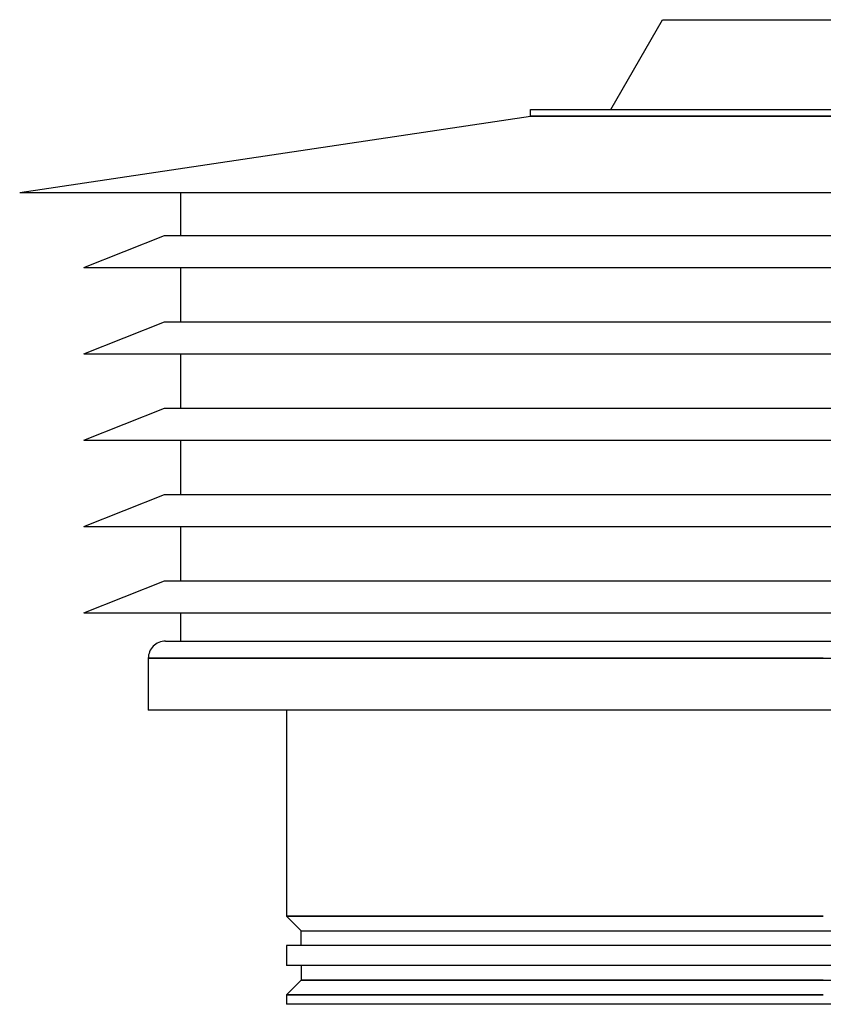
# Model space of a CAD drawing. Header units: millimetres. Extents: x -235 to 243, y -288 to 0.
# Tile 1 of 3: x -235 to 0, y -288 to 0. Entities that reach past the tile are written whole.
import ezdxf

# ---------------------------------------------------------------- set-up
doc = ezdxf.new("R2010")
doc.units = ezdxf.units.MM
doc.layers.add('HIDDEN', color=7, linetype='Continuous')
doc.layers.add('THICK', color=7, linetype='Continuous')

msp = doc.modelspace()

# ---------------------------------------------------------------- linework, layer by layer
at = {"layer": 'HIDDEN'}
for p, q in [((85.65, -28.26), (-85.65, -28.26)), ((-197.4, -186.8), (0, -186.8)), ((0, -186.8), (197.4, -186.8)), ((0, -262.2), (-157, -262.2)), ((-152.7, -266.5), (0, -266.5)), ((0, -266.5), (152.7, -266.5)), ((0, -280.9), (-152.7, -280.9)), ((-157, -285.2), (0, -285.2))]:
    msp.add_line(p, q, dxfattribs=at)
at = {"layer": 'THICK'}
for p, q in [((-47, 0), (47, 0)), ((-62.15, -26.24), (-47, 0)), ((-235, -50.5), (-85.65, -28.26)), ((-85.65, -26.24), (78.04, -26.24)), ((-85.65, -28.26), (-85.65, -26.24)), ((-85.65, -28.26), (79, -28.26)), ((-235, -50.5), (235, -50.5)), ((-188, -50.5), (-188, -63.12)), ((-216.2, -72.53), (-192.7, -63.12)), ((-192.7, -63.12), (192.7, -63.12)), ((-216.2, -72.53), (216.2, -72.53)), ((-188, -72.53), (-188, -88.38)), ((-216.2, -97.78), (-192.7, -88.38)), ((-192.7, -88.38), (192.7, -88.38)), ((-216.2, -97.78), (216.2, -97.78)), ((-188, -97.78), (-188, -113.62)), ((-216.2, -123.03), (-192.7, -113.62)), ((-192.7, -113.62), (192.7, -113.62)), ((-216.2, -123.03), (216.2, -123.03)), ((-188, -123.03), (-188, -138.88)), ((-216.2, -148.28), (-192.7, -138.88)), ((-192.7, -138.88), (192.7, -138.88)), ((-216.2, -148.28), (216.2, -148.28)), ((-188, -148.28), (-188, -164.12)), ((-216.2, -173.53), (-192.7, -164.12)), ((-192.7, -164.12), (192.7, -164.12)), ((-216.2, -173.53), (216.2, -173.53)), ((-188, -173.53), (-188, -181.8)), ((-192.4, -181.8), (0, -181.8)), ((0, -181.8), (192.4, -181.8)), ((-197.4, -186.8), (-197.4, -202)), ((0, -186.8), (-197.4, -186.8)), ((194.23, -202), (-197.4, -202)), ((-157, -202), (-157, -262.2)), ((-157, -262.2), (0, -262.2)), ((-152.7, -266.5), (-157, -262.2)), ((-152.7, -266.5), (0, -266.5)), ((-152.7, -270.8), (-152.7, -266.5)), ((-157, -270.8), (-157, -276.6)), ((157, -270.8), (-157, -270.8)), ((157, -276.6), (-157, -276.6)), ((-152.7, -276.6), (-152.7, -280.9)), ((-152.7, -280.9), (-157, -285.2)), ((-152.7, -280.9), (0, -280.9)), ((0, -280.9), (152.7, -280.9)), ((-157, -285.2), (-157, -288)), ((0, -285.2), (-157, -285.2)), ((157, -288), (-157, -288))]:
    msp.add_line(p, q, dxfattribs=at)
msp.add_arc((-192.4, -186.8), 5, 89.9999, 180, dxfattribs=at)

doc.saveas('drawing.dxf')
